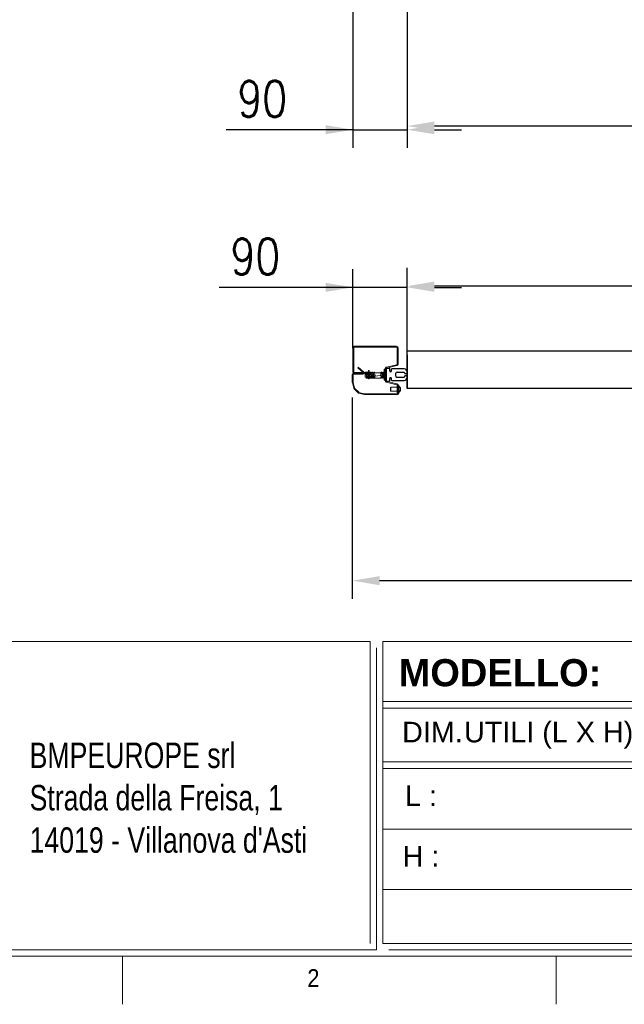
# Model space of a CAD drawing. Header units: millimetres. Extents: x 106533 to 120455, y 95328 to 100331.
# Tile 2 of 9: x 107452 to 108452, y 95528 to 97157. Entities that reach past the tile are written whole.
import ezdxf

# ---------------------------------------------------------------- set-up
doc = ezdxf.new("R2010")
doc.units = ezdxf.units.MM
doc.layers.add('Disegno', color=1, linetype='Continuous')
doc.layers.add('FORMAT', color=7, linetype='Continuous')
doc.styles.add('Compilazione 1', font='romans.shx', dxfattribs={"width": 0.75, "height": 480})
doc.styles.add('NYIP', font='romans.shx', dxfattribs={"width": 0.8})
doc.styles.add('SLDTEXTSTYLE0', font='GOTHIC.TTF', dxfattribs={"width": 0.913})
doc.styles.get("Standard").update_dxf_attribs({"font": 'arial.ttf'})
doc.dimstyles.new('STANDARD35', dxfattribs={"dimscale": 35, "dimtxt": 2, "dimasz": 1.5, "dimexe": 1, "dimexo": 1, "dimgap": 0.7, "dimtad": 1, "dimdec": 0, "dimdsep": 46, "dimtxsty": 'NYIP', "dimcen": 0, "dimclrd": 1, "dimclre": 1, "dimclrt": 2, "dimadec": 0, "dimazin": 0, "dimtfac": 1, "dimtdec": 0, "dimtix": 1, "dimtmove": 0, "dimatfit": 3, "dimfxl": 0, "dimtvp": 1, "dimtolj": 1, "dimtzin": 0, "dimarcsym": 0})

# ---------------------------------------------------------------- blocks, each defined once
blk = doc.blocks.new('A$C7C9C4F3F')
at = {"layer": 'FORMAT', "color": 7, "lineweight": 5}
for p, q in [((199.3, 199.3), (16199.3, 199.3)), ((2224.2, 0), (2224.2, 199.3)), ((4017.9, 199.3), (4017.9, 0))]:
    blk.add_line(p, q, dxfattribs=at)
at = {"color": 7, "lineweight": 5, "insert": (2988.2, 145.3), "char_height": 73.8, "attachment_point": 1, "style": 'SLDTEXTSTYLE0'}
blk.add_mtext('2', dxfattribs=at)
blk = doc.blocks.new('*D281')
at = {"color": 7, "lineweight": -2}
for p, q in [((108003.2, 97176.8), (108003.2, 96944.8)), ((108093.2, 97176.8), (108093.2, 96944.8)), ((108003.2, 96974.8), (107793.5, 96974.8)), ((107958.2, 96974.8), (107913.2, 96974.8)), ((108003.2, 96974.8), (108093.2, 96974.8)), ((108138.2, 96974.8), (108183.2, 96974.8))]:
    blk.add_line(p, q, dxfattribs=at)
at = {"color": 7}
for points in [[(107958.2, 96967.3), (107958.2, 96982.3), (108003.2, 96974.8)], [(108138.2, 96982.3), (108138.2, 96967.3), (108093.2, 96974.8)]]:
    blk.add_solid(points, dxfattribs=at)
at = {"layer": 'Defpoints', "color": 0}
for p in [(108003.2, 97206.8), (108093.2, 97206.8), (108093.2, 96974.8)]:
    blk.add_point(p, dxfattribs=at)
at = {"color": 7, "lineweight": 0, "insert": (107853.4, 97025.8), "char_height": 60, "attachment_point": 5, "style": 'NYIP'}
blk.add_mtext('\\A1;90', dxfattribs=at)
blk = doc.blocks.new('*D282')
at = {"color": 7, "lineweight": -2}
for p, q in [((108093.2, 97176.8), (108093.2, 96950.8)), ((110110.2, 97176.8), (110110.2, 96950.8)), ((110065.2, 96980.8), (108138.2, 96980.8))]:
    blk.add_line(p, q, dxfattribs=at)
at = {"color": 7}
for points in [[(108138.2, 96988.3), (108138.2, 96973.3), (108093.2, 96980.8)], [(110065.2, 96973.3), (110065.2, 96988.3), (110110.2, 96980.8)]]:
    blk.add_solid(points, dxfattribs=at)
at = {"layer": 'Defpoints', "color": 0}
for p in [(108093.2, 97206.8), (110110.2, 97206.8), (108093.2, 96980.8)]:
    blk.add_point(p, dxfattribs=at)
at = {"color": 7, "lineweight": 0, "insert": (109108.2, 97041.8), "char_height": 60, "attachment_point": 5, "style": 'NYIP'}
blk.add_mtext('\\A1;Larghezza utile di passaggio', dxfattribs=at)
blk = doc.blocks.new('*D288')
at = {"color": 7, "lineweight": -2}
for p, q in [((108093.2, 96601.5), (108093.2, 96746)), ((110110.2, 96617.7), (110110.2, 96746)), ((110065.2, 96716), (108138.2, 96716))]:
    blk.add_line(p, q, dxfattribs=at)
at = {"color": 7}
for points in [[(108138.2, 96723.5), (108138.2, 96708.5), (108093.2, 96716)], [(110065.2, 96708.5), (110065.2, 96723.5), (110110.2, 96716)]]:
    blk.add_solid(points, dxfattribs=at)
at = {"layer": 'Defpoints', "color": 0}
for p in [(108093.2, 96716), (110110.2, 96587.7), (108093.2, 96571.5)]:
    blk.add_point(p, dxfattribs=at)
at = {"color": 7, "lineweight": 0, "insert": (109101.7, 96777), "char_height": 60, "attachment_point": 5, "style": 'NYIP'}
blk.add_mtext('\\A1;Larghezza utile di passaggio', dxfattribs=at)
blk = doc.blocks.new('*D291')
at = {"color": 7, "lineweight": -2}
for p, q in [((108003.2, 96613.4), (108003.2, 96744)), ((108093.2, 96601.5), (108093.2, 96744)), ((108003.2, 96714), (107782.1, 96714)), ((107958.2, 96714), (107913.2, 96714)), ((108093.2, 96714), (108003.2, 96714)), ((108138.2, 96714), (108183.2, 96714))]:
    blk.add_line(p, q, dxfattribs=at)
at = {"color": 7}
for points in [[(107958.2, 96706.5), (107958.2, 96721.5), (108003.2, 96714)], [(108138.2, 96721.5), (108138.2, 96706.5), (108093.2, 96714)]]:
    blk.add_solid(points, dxfattribs=at)
at = {"layer": 'Defpoints', "color": 0}
for p in [(108003.2, 96714), (108003.2, 96583.4), (108093.2, 96571.5)]:
    blk.add_point(p, dxfattribs=at)
at = {"color": 7, "lineweight": 0, "insert": (107841.9, 96765), "char_height": 60, "attachment_point": 5, "style": 'NYIP'}
blk.add_mtext('\\A1;90', dxfattribs=at)
blk = doc.blocks.new('*D292')
at = {"color": 7, "lineweight": -2}
for p, q in [((108002.4, 96531.7), (108002.4, 96198.7)), ((110200.9, 96531.7), (110200.9, 96198.7)), ((110155.9, 96228.7), (108047.4, 96228.7))]:
    blk.add_line(p, q, dxfattribs=at)
at = {"color": 7}
for points in [[(108047.4, 96236.2), (108047.4, 96221.2), (108002.4, 96228.7)], [(110155.9, 96221.2), (110155.9, 96236.2), (110200.9, 96228.7)]]:
    blk.add_solid(points, dxfattribs=at)
at = {"layer": 'Defpoints', "color": 0}
for p in [(108002.4, 96561.7), (110200.9, 96561.7), (108002.4, 96228.7)]:
    blk.add_point(p, dxfattribs=at)
at = {"color": 7, "lineweight": 0, "insert": (109101.7, 96289.7), "char_height": 60, "attachment_point": 5, "style": 'NYIP'}
blk.add_mtext('\\A1;Larghezza Max', dxfattribs=at)

msp = doc.modelspace()

# ---------------------------------------------------------------- linework, layer by layer
for p, q in [((110110.2, 96608.6), (108093.2, 96608.6)), ((108093.2, 96546.9), (108093.2, 96602.5)), ((108093.2, 96602.5), (108093.2, 96546.9)), ((110110.2, 96546.9), (108093.2, 96546.9))]:
    msp.add_line(p, q)
at = {"lineweight": 5}
for p, q in [((106822.7, 96128.3), (108032, 96128.3)), ((108032, 96128.3), (108032, 95628.3)), ((108052.7, 96128.3), (110611.9, 96128.3)), ((108052.7, 96128.3), (108052.7, 95628.3)), ((108042.3, 96117.9), (108042.3, 95617.9)), ((108052.7, 96028.9), (110611.9, 96028.9)), ((108052.7, 96017.9), (110611.9, 96017.9)), ((108052.7, 95928.9), (110611.9, 95928.9)), ((108052.7, 95917.9), (110611.9, 95917.9)), ((108052.7, 95817.9), (110611.9, 95817.9)), ((108052.7, 95717.9), (110611.9, 95717.9)), ((106833, 95617.9), (108042.3, 95617.9)), ((108052.7, 95628.3), (110611.9, 95628.3)), ((108063, 95617.9), (110622.2, 95617.9))]:
    msp.add_line(p, q, dxfattribs=at)
at = {"layer": 'Disegno', "color": 7, "linetype": 'Continuous', "lineweight": 15}
for p, q in [((108003.2, 96574), (108003.2, 96614)), ((108004.7, 96574), (108004.7, 96614)), ((108005.7, 96616.5), (108075.7, 96616.5)), ((108005.7, 96615), (108075.7, 96615)), ((108076.7, 96614), (108076.7, 96587)), ((108078.2, 96614), (108078.2, 96587)), ((108011.3, 96580.8), (108012.1, 96581.7)), ((108020.3, 96573.2), (108011.3, 96580.8)), ((108021.1, 96574.1), (108012.1, 96581.7)), ((108028.3, 96573.6), (108029.1, 96575.9)), ((108029.1, 96575.9), (108029.1, 96563)), ((108030.2, 96575.7), (108030.2, 96563.2)), ((108055.1, 96578.5), (108056.7, 96578.5)), ((108055.1, 96578.5), (108055.1, 96560.4)), ((108056.7, 96579.3), (108056.7, 96559.6)), ((108058.2, 96579.3), (108058.2, 96559.6)), ((108076, 96586), (108058.6, 96581.7)), ((108076.3, 96584.6), (108059, 96580.3)), ((108002.4, 96556.7), (108002.4, 96569.3)), ((108003.6, 96556.7), (108003.6, 96569.3)), ((108004.6, 96571.5), (108019.7, 96571.5)), ((108004.6, 96570.3), (108019.7, 96570.3)), ((108018.2, 96573), (108005.7, 96573)), ((108018.2, 96571.5), (108005.7, 96571.5)), ((108018.2, 96571.5), (108018.2, 96573)), ((108023.7, 96573.5), (108023.4, 96571.5)), ((108023.4, 96573.5), (108023.7, 96573.5)), ((108023.4, 96571.5), (108023.4, 96573.5)), ((108023.4, 96567.5), (108023.4, 96571.5)), ((108023.7, 96569.5), (108023.4, 96567.5)), ((108023.4, 96565.4), (108023.4, 96567.5)), ((108023.7, 96565.4), (108023.4, 96565.4)), ((108028.4, 96573.5), (108023.7, 96573.5)), ((108028.4, 96569.5), (108023.7, 96569.5)), ((108028.4, 96565.4), (108023.7, 96565.4)), ((108038.6, 96572.5), (108025.6, 96572.5)), ((108027.9, 96566.5), (108025.8, 96566.5)), ((108026.6, 96572.5), (108028.6, 96572.5)), ((108029.1, 96563), (108028.3, 96565.3)), ((108028.5, 96569.5), (108028.4, 96569.5)), ((108028.4, 96565.4), (108028.5, 96565.4)), ((108030.9, 96566.5), (108028.9, 96566.5)), ((108029.6, 96572.5), (108031.6, 96572.5)), ((108030.2, 96572.5), (108031.6, 96572.5)), ((108030.8, 96566.5), (108030.2, 96566.5)), ((108033.8, 96566.5), (108031.8, 96566.5)), ((108033.9, 96566.5), (108031.9, 96566.5)), ((108032.6, 96572.5), (108034.6, 96572.5)), ((108032.6, 96572.5), (108049.6, 96572.5)), ((108036.9, 96566.5), (108034.8, 96566.5)), ((108035.6, 96572.5), (108037.6, 96572.5)), ((108039.9, 96566.5), (108037.9, 96566.5)), ((108051.9, 96566.5), (108049.9, 96566.5)), ((108050.6, 96572.5), (108052.6, 96572.5)), ((108053.3, 96566.5), (108052.9, 96566.5)), ((108053.3, 96572.5), (108053.3, 96569.5)), ((108053.3, 96569.5), (108053.3, 96566.5)), ((108053.7, 96567), (108053.3, 96566.5)), ((108053.6, 96572.1), (108053.7, 96571.9)), ((108053.7, 96571.9), (108054.1, 96572.5)), ((108053.7, 96571.9), (108053.7, 96569.5)), ((108053.7, 96569.5), (108053.7, 96567)), ((108054.1, 96566.5), (108053.7, 96567)), ((108054.1, 96572.5), (108054.3, 96572.5)), ((108054.1, 96572.5), (108054.1, 96569.5)), ((108054.1, 96569.5), (108054.1, 96566.5)), ((108054.3, 96566.5), (108054.1, 96566.5)), ((108054.3, 96572.5), (108054.7, 96571.9)), ((108054.3, 96572.5), (108054.3, 96569.5)), ((108054.3, 96569.5), (108054.3, 96566.5)), ((108054.7, 96567), (108054.3, 96566.5)), ((108054.5, 96572.2), (108054.9, 96572.2)), ((108054.7, 96571.9), (108055.1, 96572.5)), ((108054.7, 96571.9), (108054.7, 96569.5)), ((108054.7, 96569.5), (108054.7, 96567)), ((108054.9, 96566.7), (108054.7, 96567)), ((108054.8, 96566.8), (108054.9, 96566.4)), ((108055.1, 96572.5), (108055.1, 96572.5)), ((108055.1, 96572.5), (108055.1, 96569.5)), ((108055.1, 96566.5), (108055.1, 96566.5)), ((108056.7, 96560.4), (108055.1, 96560.4)), ((108059, 96558.6), (108076.3, 96554.3)), ((108005, 96547), (108002.5, 96556.2)), ((108006.1, 96547.3), (108003.7, 96556.5)), ((108012, 96539.6), (108005.5, 96546)), ((108012.9, 96540.4), (108006.4, 96546.9)), ((108058.6, 96557.2), (108076, 96552.8)), ((108065.8, 96548.4), (108065.8, 96542.2)), ((108066, 96548.6), (108076.7, 96548.6)), ((108066, 96542), (108066, 96548.6)), ((108076.7, 96551.9), (108076.7, 96539.5)), ((108078.2, 96551.9), (108079.4, 96551.9)), ((108078.2, 96551.9), (108078.2, 96538.7)), ((108079.4, 96551.9), (108079.4, 96538.7)), ((108079.4, 96549.7), (108079.8, 96549.7)), ((108079.8, 96540.8), (108079.8, 96549.7)), ((108082, 96543), (108082, 96547.5)), ((108022.2, 96536.5), (108013, 96539)), ((108022.5, 96537.7), (108013.3, 96540.1)), ((108077.2, 96537.7), (108022.7, 96537.7)), ((108077.2, 96536.5), (108022.7, 96536.5)), ((108076.7, 96542), (108066, 96542)), ((108076.7, 96539.5), (108078.2, 96539.5)), ((108079.8, 96540.8), (108079.4, 96540.8))]:
    msp.add_line(p, q, dxfattribs=at)
at = {"layer": 'Disegno', "color": 7}
for p, q in [((108058.2, 96579), (108058.2, 96560)), ((108063.2, 96580), (108059.2, 96580)), ((108064.2, 96575.8), (108064.2, 96579)), ((108066.9, 96578), (108066.9, 96575.8)), ((108088.2, 96579), (108067.9, 96579)), ((108059.2, 96559), (108063.2, 96559)), ((108064.2, 96560), (108064.2, 96563.1)), ((108066.9, 96563.1), (108066.9, 96561)), ((108067.9, 96560), (108088.2, 96560)), ((108074.6, 96567.1), (108074.6, 96571.8)), ((108076.6, 96573.8), (108088.1, 96573.8)), ((108088.1, 96565.1), (108076.6, 96565.1)), ((108088.1, 96573.8), (108089.1, 96571.5)), ((108089.1, 96567.5), (108088.1, 96565.1)), ((108089.1, 96571.5), (108093.2, 96571.5)), ((108093.2, 96567.5), (108089.1, 96567.5)), ((108093.2, 96571.5), (108093.2, 96574)), ((108093.2, 96565), (108093.2, 96567.5))]:
    msp.add_line(p, q, dxfattribs=at)
at = {"layer": 'Disegno', "color": 7, "linetype": 'Continuous', "lineweight": 15, "flags": 128}
for points in [[(108023.4, 96571.5), (108023.4, 96571.3), (108023.7, 96569.5)], [(108023.4, 96567.5), (108023.4, 96567.3), (108023.7, 96565.4)], [(108039.6, 96564.5), (108039.6, 96564.5), (108039.6, 96564.8), (108039.7, 96565.5), (108039.9, 96566.5), (108040, 96567.8), (108040.2, 96569.1), (108025.3, 96570.4), (108025.4, 96571.5), (108025.5, 96572.3), (108025.7, 96572.9), (108025.8, 96573.3), (108026, 96573.5), (108026.3, 96573.6), (108026.5, 96573.6), (108026.7, 96573.5), (108026.9, 96573.3), (108027.1, 96572.5)], [(108026.7, 96572.8), (108026.7, 96572.8), (108026.6, 96572.5), (108026.5, 96571.7), (108026.3, 96570.7), (108026.2, 96569.4), (108026, 96568.1), (108025.9, 96566.9), (108025.8, 96565.9), (108025.7, 96565), (108025.3, 96563.9), (108040.1, 96563.7), (108039.8, 96563.6), (108039.5, 96563.7), (108039.4, 96563.9), (108039.1, 96564.8), (108038.9, 96565.6), (108038.8, 96566.5)], [(108029.7, 96572.8), (108029.7, 96572.8), (108029.6, 96572.5), (108029.5, 96571.9), (108029.4, 96571), (108029.2, 96569.8), (108029.1, 96568.4), (108028.9, 96567.1), (108028.8, 96565.9), (108028.6, 96564.9), (108028.5, 96564.2), (108028.2, 96563.8), (108028.1, 96563.7), (108027.9, 96563.6), (108027.8, 96563.6), (108027.6, 96563.7), (108027.4, 96563.9), (108027.2, 96564.3), (108027, 96565), (108026.9, 96566.1), (108026.8, 96566.5)], [(108027.5, 96564.5), (108027.5, 96564.5), (108027.5, 96564.6), (108027.6, 96564.9), (108027.8, 96565.7), (108027.9, 96566.7), (108028, 96567.8), (108028.2, 96569.1), (108028.3, 96570.4), (108028.4, 96571.4), (108028.5, 96572.3), (108028.7, 96572.9), (108029.1, 96573.6), (108029.3, 96573.6), (108029.6, 96573.6), (108030, 96573.1), (108030.1, 96572.5)], [(108028.4, 96573.5), (108028.2, 96571.5), (108028.4, 96569.5)], [(108028.4, 96569.5), (108028.2, 96567.5), (108028.4, 96565.4)], [(108028.5, 96573.5), (108028.5, 96573.5), (108028.3, 96573.5), (108028.4, 96573.5)], [(108032.7, 96572.8), (108032.7, 96572.7), (108032.6, 96572.4), (108032.5, 96571.7), (108032.4, 96570.8), (108032.2, 96569.7), (108032.1, 96568.4), (108031.9, 96567.1), (108031.8, 96566), (108031.7, 96565.1), (108031.4, 96564), (108031.2, 96563.7), (108031, 96563.6), (108030.7, 96563.6), (108030.4, 96563.8), (108030.1, 96564.6), (108030, 96565.1), (108029.9, 96565.9), (108029.8, 96566.5)], [(108032.6, 96572.8), (108032.7, 96572.8), (108032.6, 96572.5), (108032.5, 96571.9), (108032.4, 96571.1), (108032.2, 96570), (108032.1, 96568.7), (108031.9, 96567.4), (108031.8, 96566.3), (108031.7, 96565.3), (108031.6, 96564.6), (108031.2, 96563.8), (108031.1, 96563.7), (108030.8, 96563.6), (108030.5, 96563.7), (108030.3, 96563.9), (108030.2, 96564.4)], [(108030.5, 96564.5), (108030.5, 96564.5), (108030.5, 96564.6), (108030.6, 96565.1), (108030.8, 96565.9), (108030.9, 96566.9), (108031, 96568.2), (108031.2, 96569.6), (108031.3, 96570.9), (108031.5, 96572), (108031.6, 96572.8), (108031.8, 96573.3), (108032.1, 96573.6), (108032.3, 96573.6), (108032.4, 96573.6), (108032.7, 96573.5), (108033.1, 96572.6), (108033.1, 96572.5)], [(108030.5, 96564.5), (108030.5, 96564.5), (108030.6, 96564.9), (108030.7, 96565.5), (108030.9, 96566.5), (108031, 96567.7), (108031.2, 96569.1), (108031.3, 96570.4), (108031.4, 96571.5), (108031.6, 96572.5), (108031.8, 96573.1), (108032, 96573.5), (108032.2, 96573.6), (108032.3, 96573.6), (108032.5, 96573.6), (108032.6, 96573.6), (108032.9, 96573.3), (108033.1, 96572.5)], [(108035.6, 96572.7), (108035.6, 96572.7), (108035.5, 96572.2), (108035.4, 96571.3), (108035.3, 96570.1), (108035.1, 96568.8), (108035, 96567.4), (108034.8, 96566.3), (108034.7, 96565.3), (108034.6, 96564.6), (108034.4, 96564.2), (108034.2, 96563.7), (108033.9, 96563.6), (108033.7, 96563.7), (108033.4, 96563.9), (108033.1, 96564.7), (108032.9, 96565.6), (108032.8, 96566.5)], [(108050.7, 96572.7), (108050.6, 96572.6), (108050.5, 96572), (108050.4, 96571), (108050.2, 96569.8), (108050.1, 96568.4), (108049.9, 96567.1), (108049.8, 96566), (108049.7, 96565.1), (108049.4, 96564.1), (108049.3, 96563.8), (108049.1, 96563.7), (108033.8, 96563.6), (108033.6, 96563.7), (108033.2, 96564.3), (108033.1, 96564.9), (108032.9, 96565.9), (108032.9, 96566.5)], [(108033.5, 96564.5), (108033.5, 96564.6), (108033.7, 96565.1), (108033.8, 96566.1), (108033.9, 96567.2), (108034.1, 96568.6), (108034.2, 96569.9), (108034.3, 96571), (108034.5, 96571.9), (108034.6, 96572.6), (108034.7, 96573.1), (108035.1, 96573.6), (108035.4, 96573.6), (108035.7, 96573.5), (108035.9, 96573.2), (108036.1, 96572.5)], [(108033.6, 96564.5), (108033.5, 96564.5), (108033.6, 96564.8), (108033.8, 96565.7), (108033.9, 96566.7), (108049, 96568), (108049.2, 96569.3), (108049.3, 96570.5), (108049.4, 96571.5), (108049.7, 96572.9), (108049.9, 96573.4), (108050.2, 96573.6), (108050.5, 96573.6), (108050.8, 96573.4), (108051, 96573), (108051.1, 96572.5)], [(108038.6, 96572.7), (108038.7, 96572.7), (108038.6, 96572.6), (108038.5, 96572.2), (108038.4, 96571.6), (108038.3, 96570.7), (108038.2, 96569.6), (108038.1, 96568.3), (108037.9, 96567.1), (108037.8, 96565.9), (108037.6, 96564.9), (108037.3, 96563.9), (108037.2, 96563.7), (108037, 96563.6), (108036.7, 96563.6), (108036.5, 96563.8), (108036.1, 96564.6), (108036, 96565.4), (108035.8, 96566.4), (108035.8, 96566.5)], [(108036.5, 96564.5), (108036.5, 96564.5), (108036.6, 96564.6), (108036.6, 96564.8), (108036.7, 96565.3), (108036.8, 96566.1), (108036.9, 96567.1), (108037.1, 96568.3), (108037.2, 96569.6), (108037.3, 96570.8), (108037.5, 96571.9), (108037.6, 96572.7), (108038, 96573.5), (108038.2, 96573.6), (108038.5, 96573.6), (108038.7, 96573.5), (108038.9, 96573.3), (108039.1, 96572.5)], [(108053.7, 96572.7), (108053.7, 96572.7), (108053.6, 96572.6), (108053.5, 96572.1), (108053.4, 96571.4), (108053.3, 96570.4), (108053.2, 96569.3), (108053.1, 96568), (108052.9, 96566.7), (108052.8, 96565.6), (108052.6, 96564.7), (108052.5, 96564.1), (108052.3, 96563.8), (108052.1, 96563.7), (108051.9, 96563.6), (108051.6, 96563.7), (108051.4, 96563.9), (108051.2, 96564.2), (108051.1, 96564.8), (108051, 96565.6), (108050.9, 96566.5)], [(108051.6, 96564.6), (108051.6, 96564.6), (108051.6, 96564.7), (108051.7, 96565.1), (108051.8, 96565.8), (108051.9, 96566.7), (108052, 96567.8), (108052.2, 96569.1), (108052.3, 96570.3), (108052.4, 96571.5), (108052.6, 96572.4), (108052.7, 96573.1), (108052.9, 96573.4), (108053.1, 96573.6), (108053.3, 96573.6), (108053.6, 96573.6), (108053.8, 96573.5), (108054, 96573.1), (108054.1, 96572.6), (108054.2, 96572.4)], [(108055.1, 96563.7), (108055, 96563.6), (108054.7, 96563.7), (108054.4, 96563.9), (108054.2, 96564.3), (108054.1, 96565), (108053.9, 96565.9), (108053.8, 96566.9), (108053.8, 96566.9)]]:
    msp.add_lwpolyline(points, dxfattribs=at)
at = {"layer": 'Disegno', "color": 7, "linetype": 'Continuous', "lineweight": 15}
for centre, radius, start, end in [((108005.7, 96614), 2.5, 90, 180), ((108005.7, 96614), 1, 90, 180), ((108075.7, 96614), 2.5, 0, 90), ((108075.7, 96614), 1, 0, 90), ((108029.6, 96575.7), 0.552, 0, 160), ((108059.2, 96579.3), 2.5, 104, 180), ((108059.2, 96579.3), 1, 104, 180), ((108075.7, 96587), 1, 284, 0), ((108075.7, 96587), 2.5, 284, 0), ((108004.6, 96569.3), 2.2, 90, 180), ((108005.7, 96574), 2.5, 180, 270), ((108004.6, 96569.3), 1, 90, 180), ((108005.7, 96574), 1, 180, 270), ((108019.7, 96572.5), 2.2, 270, 50), ((108019.7, 96572.5), 1, 270, 50), ((108028.2, 96565.3), 0.11, 8.4703, 72.6255), ((108037.8, 96571.5), 9.54, 167.628, 192.372), ((108037.8, 96567.4), 9.57, 167.6656, 192.3344), ((108028.4, 96573.6), 0.127, 270.8036, 337.1832), ((108028.4, 96565.3), 0.127, 22.8388, 89.1744), ((108029.6, 96563.2), 0.552, 200, 0), ((108024, 96570.6), 31.2, 348.9033, 356.0573), ((108059.2, 96559.6), 2.5, 180, 256), ((108059.2, 96559.6), 1, 180, 256), ((108004.6, 96556.7), 2.2, 180, 195), ((108004.6, 96556.7), 1, 180, 195), ((108007.1, 96547.6), 2.2, 195, 225), ((108007.1, 96547.6), 1, 195, 225), ((108066, 96548.4), 0.188, 90, 180), ((108075.7, 96551.9), 1, 0, 76), ((108075.7, 96551.9), 2.5, 0, 76), ((108077.5, 96545.3), 5, 26.5409, 63.3384), ((108077.5, 96545.3), 5, 296.6616, 333.4591), ((108013.6, 96541.1), 2.2, 225, 255), ((108013.6, 96541.1), 1, 225, 255), ((108022.7, 96538.7), 2.2, 255, 270), ((108022.7, 96538.7), 1, 255, 270), ((108066, 96542.2), 0.188, 180, 270), ((108077.2, 96538.7), 2.2, 270, 0), ((108077.2, 96538.7), 1, 270, 0)]:
    msp.add_arc(centre, radius, start, end, dxfattribs=at)
at = {"layer": 'Disegno', "color": 7}
for centre, radius, start, end in [((108059.2, 96579), 1, 90, 180), ((108063.2, 96579), 1, 0, 90), ((108065.6, 96575.8), 1.35, 180, 0), ((108067.9, 96578), 1, 90, 180), ((108088.2, 96574), 5, 0, 90), ((108059.2, 96560), 1, 180, 270), ((108063.2, 96560), 1, 270, 0), ((108065.6, 96563.1), 1.35, 0, 180), ((108067.9, 96561), 1, 180, 270), ((108076.6, 96571.8), 2, 90, 180), ((108076.6, 96567.1), 2, 180, 270), ((108088.2, 96565), 5, 270, 0)]:
    msp.add_arc(centre, radius, start, end, dxfattribs=at)

# ---------------------------------------------------------------- block references
at = {"xscale": 0.4, "yscale": 0.4, "zscale": 0.4}
msp.add_blockref('A$C7C9C4F3F', (106732.7, 95527.9), dxfattribs=at)

# ---------------------------------------------------------------- texts
at = {"lineweight": 5, "attachment_point": 2}
for s, insert, char_height, width in [('{\\fArial|b1|i0|c0|p34;MODELLO:}', (108246.7, 96099), 45.022, 498.031), ('\\pxi-3.0055,l4.0055,ql,t4.0055;{\\fArial|b0|i0|c0|p34;DIM.^IUTILI (L X H)}', (108454.2, 95995.3), 34.043, 806.902), ('{\\fArial|b0|i0|c0|p34;L :}', (108116, 95889.9), 34.043, 90.063), ('{\\fArial|b0|i0|c0|p34;H :}', (108116, 95789.9), 34.043, 90.063)]:
    msp.add_mtext(s, dxfattribs=dict(at, insert=insert, char_height=char_height, width=width))
at = {"insert": (107468.5, 95960.9), "char_height": 42.075, "attachment_point": 1, "style": 'Compilazione 1'}
msp.add_mtext_dynamic_manual_height_columns("{\\fArial|b0|i0|c0|p0;BMPEUROPE srl\\P\\pxql;Strada della Freisa, 1\\P14019 - Villanova d'Asti}", width=1128.074, gutter_width=1474.6, heights=[777], dxfattribs=at)

# ---------------------------------------------------------------- dimensions: what is measured, and where the dimension line sits
at = {"color": 7, "lineweight": 0}
dim = msp.add_linear_dim(base=(108093.2, 96980.8), p1=(110110.2, 97206.8), p2=(108093.2, 97206.8), angle=180, text='Larghezza utile di passaggio', dimstyle='STANDARD35', override={"dimscale": 30, "dimclrd": 7, "dimclre": 7, "dimclrt": 7}, dxfattribs=at)
dim.commit()
dim.dimension.update_dxf_attribs({"geometry": '*D282', "text_midpoint": (109108.2, 96980.8), "dimtype": 160})
for base, p1, p2, picture, middle in [((108093.2, 96974.8), (108003.2, 97206.8), (108093.2, 97206.8), '*D281', (107853.4, 96974.8)), ((108003.2, 96714), (108093.2, 96571.5), (108003.2, 96583.4), '*D291', (107841.9, 96714))]:
    dim = msp.add_linear_dim(base=base, p1=p1, p2=p2, angle=180, dimstyle='STANDARD35', override={"dimscale": 30, "dimclrd": 7, "dimclre": 7, "dimclrt": 7}, dxfattribs=at)
    dim.commit()
    dim.dimension.update_dxf_attribs({"geometry": picture, "text_midpoint": middle, "dimtype": 160})
for base, p1, p2, text, picture, middle in [((108093.2, 96716), (110110.2, 96587.7), (108093.2, 96571.5), 'Larghezza utile di passaggio', '*D288', (109101.7, 96777)), ((108002.4, 96228.7), (110200.9, 96561.7), (108002.4, 96561.7), 'Larghezza Max', '*D292', (109101.7, 96289.7))]:
    dim = msp.add_linear_dim(base=base, p1=p1, p2=p2, angle=180, text=text, dimstyle='STANDARD35', override={"dimscale": 30, "dimclrd": 7, "dimclre": 7, "dimclrt": 7}, dxfattribs=at)
    dim.commit()
    dim.dimension.update_dxf_attribs({"geometry": picture, "text_midpoint": middle})

doc.saveas('drawing.dxf')
